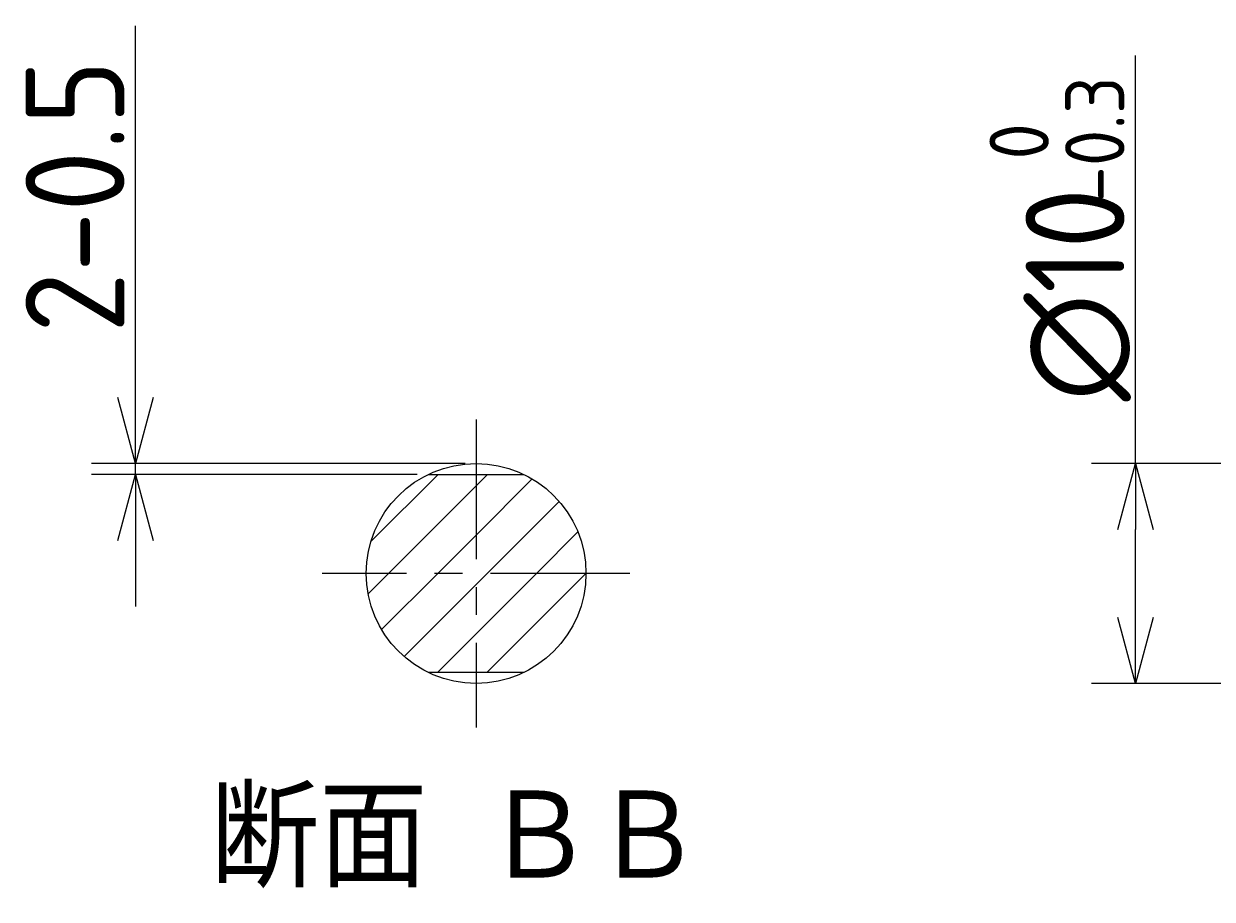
# Model space of a CAD drawing. Extents: x 9 to 313, y -31 to 171.
# Tile 6 of 12: x 9 to 63, y 110 to 150. Entities that reach past the tile are written whole.
import ezdxf

# ---------------------------------------------------------------- set-up
doc = ezdxf.new("R2010")
doc.units = 0
doc.header["$LTSCALE"] = 0.2
doc.linetypes.add('CENTER', pattern=[50.8, 31.75, -6.35, 6.35, -6.35])
doc.layers.get('0').update_dxf_attribs({"linetype": 'CONTINUOUS'})
doc.layers.get('DEFPOINTS').update_dxf_attribs({"linetype": 'CONTINUOUS'})
for name, color, linetype in [('18-0-CON', 3, 'CONTINUOUS'), ('18-2-CEN', 1, 'CENTER'), ('35-0-CON', 7, 'CONTINUOUS')]:
    doc.layers.add(name, color=color, linetype=linetype)
doc.styles.add('DIMENSION', font='isocp.shx', dxfattribs={"bigfont": 'bigfont.shx'})
doc.styles.get("Standard").update_dxf_attribs({"font": 'isocp.shx', "bigfont": 'bigfont.shx'})
doc.dimstyles.get("Standard").update_dxf_attribs({"dimtxt": 0.18, "dimasz": 0.18, "dimexe": 0.18, "dimexo": 0.0625, "dimgap": 0.09, "dimtad": 0, "dimtih": 1, "dimtoh": 1, "dimzin": 0, "dimcen": 0.09, "dimazin": 3, "dimtfac": 1, "dimtofl": 0, "dimtmove": 0, "dimatfit": 3})

# ---------------------------------------------------------------- blocks, each defined once
blk = doc.blocks.new('*X214')
at = {"color": 0}
for p, q in [((25.214, 126.448), (28.267, 129.5)), ((30, 128.988), (30.512, 129.5)), ((30, 126.743), (32.555, 129.298)), ((26.012, 125), (30, 128.988)), ((30.502, 125), (33.777, 128.276)), ((28.257, 125), (30, 126.743)), ((32.747, 125), (34.631, 126.884)), ((25.086, 124.075), (26.012, 125)), ((25.702, 122.445), (28.257, 125)), ((30, 122.253), (32.747, 125)), ((30, 124.498), (30.502, 125)), ((30.493, 120.501), (34.992, 125)), ((34.992, 125), (35, 125.008)), ((26.724, 121.223), (30, 124.498)), ((28.248, 120.501), (30, 122.253))]:
    blk.add_line(p, q, dxfattribs=at)
blk = doc.blocks.new('_OPEN30')
at = {"color": 0, "linetype": 'BYBLOCK'}
for p, q in [((-1, 0.268), (0, 0)), ((0, 0), (-1, -0.268)), ((0, 0), (-1, 0))]:
    blk.add_line(p, q, dxfattribs=at)
blk = doc.blocks.new('*U239')
at = {"layer": '18-0-CON', "color": 161, "style": 'DIMENSION'}
blk.add_text('2-0.5', height=4.5, rotation=90, dxfattribs=at).set_placement((14, 135.939))
blk = doc.blocks.new('*D46')
at = {"layer": '18-0-CON', "color": 161}
for p, q in [((14.5, 133), (14.5, 149.901)), ((29.5, 130), (12.5, 130)), ((14.5, 129.5), (14.5, 130)), ((27.321, 129.5), (12.5, 129.5)), ((14.5, 126.5), (14.5, 123.5))]:
    blk.add_line(p, q, dxfattribs=at)
at = {"layer": 'DEFPOINTS', "color": 0}
for p in [(14.5, 130), (30, 130), (27.821, 129.5)]:
    blk.add_point(p, dxfattribs=at)
at = {"layer": '18-0-CON', "color": 161, "xscale": 3, "yscale": 3, "zscale": 3}
for p, rotation in [((14.5, 130), 270), ((14.5, 129.5), 90)]:
    blk.add_blockref('_OPEN30', p, dxfattribs=dict(at, rotation=rotation))
at = {"layer": '35-0-CON'}
blk.add_blockref('*U239', (0, 0), dxfattribs=at)
blk = doc.blocks.new('*U215')
at = {"layer": '18-0-CON'}
blk.add_text('断面 ＢＢ', height=4.5, dxfattribs=at).set_placement((17.903, 110.729))
blk = doc.blocks.new('*U233')
at = {"layer": '18-0-CON', "color": 161, "style": 'DIMENSION'}
for s, height, p in [('-0.3', 2.7, (59.5, 141.87)), ('∅10', 4.5, (59.5, 132.825)), (' 0', 2.7, (56.057, 142.275))]:
    blk.add_text(s, height=height, rotation=90, dxfattribs=at).set_placement(p)
blk = doc.blocks.new('*D49')
at = {"layer": '18-0-CON', "color": 161}
for p, q in [((60, 130), (60, 148.557)), ((86.3, 130), (58, 130)), ((60, 123), (60, 127)), ((86.3, 120), (58, 120))]:
    blk.add_line(p, q, dxfattribs=at)
at = {"layer": 'DEFPOINTS', "color": 0}
for p in [(86.8, 130), (60, 120), (86.8, 120)]:
    blk.add_point(p, dxfattribs=at)
at = {"layer": '18-0-CON', "color": 161, "xscale": 3, "yscale": 3, "zscale": 3}
for p, rotation in [((60, 130), 90), ((60, 120), 270)]:
    blk.add_blockref('_OPEN30', p, dxfattribs=dict(at, rotation=rotation))
at = {"layer": '35-0-CON'}
blk.add_blockref('*U233', (0, 0), dxfattribs=at)

msp = doc.modelspace()

# ---------------------------------------------------------------- linework, layer by layer
at = {"layer": '18-2-CEN'}
for p, q in [((30, 132), (30, 118)), ((37, 125), (23, 125))]:
    msp.add_line(p, q, dxfattribs=at)
at = {"layer": '35-0-CON'}
for p, q in [((27.821, 129.5), (32.179, 129.5)), ((32.182, 120.501), (27.818, 120.501))]:
    msp.add_line(p, q, dxfattribs=at)
msp.add_circle((30, 125), 5, dxfattribs=at)

# ---------------------------------------------------------------- block references
at = {"layer": '18-0-CON', "linetype": 'CONTINUOUS'}
msp.add_blockref('*X214', (0, 0), dxfattribs=at)
at = {"layer": '35-0-CON'}
msp.add_blockref('*U215', (0, 0), dxfattribs=at)

# ---------------------------------------------------------------- dimensions: what is measured, and where the dimension line sits
at = {"layer": '18-0-CON'}
for base, p1, p2, override, picture, middle in [((14.5, 130), (27.821, 129.5), (30, 130), {"dimscale": 1, "dimpost": '2-<>'}, '*D46', (11.749, 142.95)), ((60, 120), (86.8, 130), (86.8, 120), {"dimscale": 1, "dimgap": 0.5, "dimjust": 1, "dimpost": '%%c<>', "dimtol": 1, "dimlim": 0, "dimtm": 0.3}, '*D49', (56.496, 140.778))]:
    dim = msp.add_linear_dim(base=base, p1=p1, p2=p2, angle=90, dimstyle='Standard', override=override, dxfattribs=at)
    dim.commit()
    dim.dimension.update_dxf_attribs({"geometry": picture, "text_midpoint": middle})

doc.saveas('drawing.dxf')
